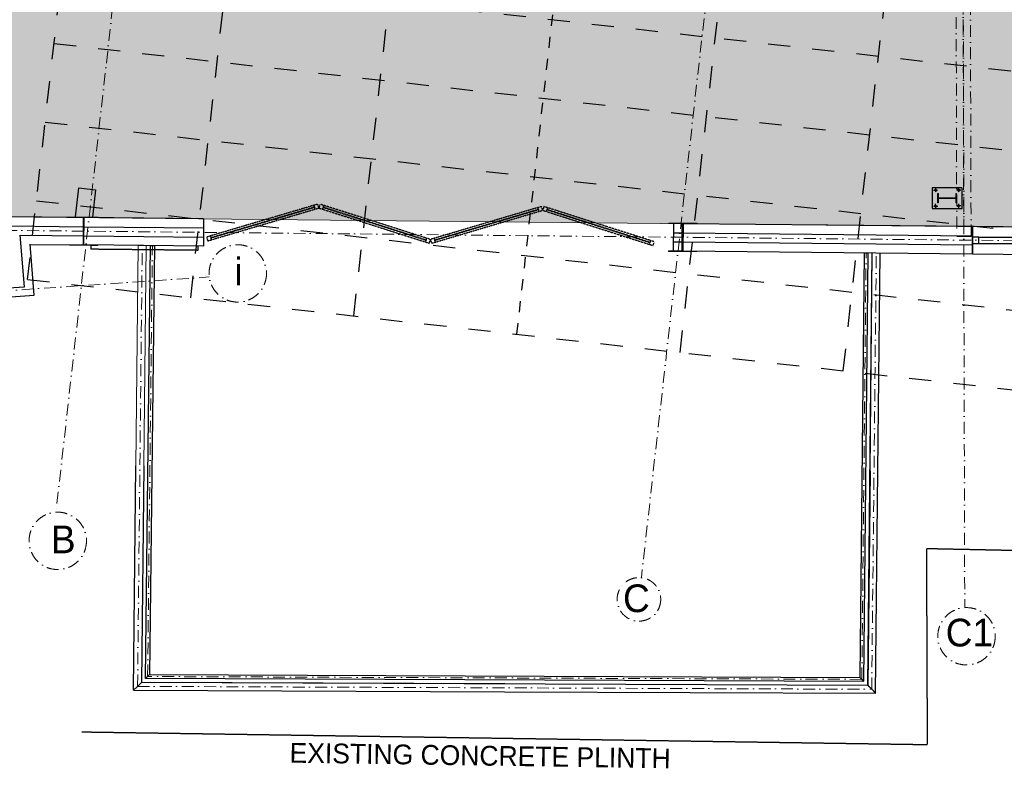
# Model space of a CAD drawing. Header units: millimetres. Extents: x -115474967 to 444143, y -74377 to 241828222.
# Tile 68 of 256: x -47231 to -34802, y 61445 to 70903. Entities that reach past the tile are written whole.
import ezdxf

# ---------------------------------------------------------------- set-up
doc = ezdxf.new("R2010")
doc.units = ezdxf.units.MM
doc.header["$MEASUREMENT"] = 0
doc.set_wipeout_variables(frame=1)
for name, pattern in [('( Dashed )', [0.75, 0.5, -0.25]), ('Dashed', [280, 140, -140]), ('Dot & Dashed', [280, 150, -60, 0, -70]), ('PHANTOM', [2.5, 1.25, -0.25, 0.25, -0.25, 0.25, -0.25])]:
    doc.linetypes.add(name, pattern=pattern)
for name, color, linetype in [('00-2 Roof Lines', 8, 'Dashed'), ('00-2 Steel', 2, 'Continuous'), ('00-2 Walls', 4, 'Continuous'), ('00-2 Windows', 1, 'Continuous'), ('00-5 Grid 01', 9, 'PHANTOM'), ('TEXT-REFN', 5, 'Continuous')]:
    doc.layers.add(name, color=color, linetype=linetype)
doc.layers.add('0_cons_01', color=40, linetype='Continuous', lineweight=0, plot=False)
for name, color, linetype, lineweight in [('1HATCH', 8, 'Continuous', 0), ('A_BEAMS_Pen_No__6', 7, 'Continuous', 5), ('A_BEAMS_Pen_No__90', 255, 'Continuous', 20), ('A_COLUMNS_Pen_No__3', 7, 'Continuous', 15)]:
    doc.layers.add(name, color=color, linetype=linetype, lineweight=lineweight)
doc.layers.add('A_BEAMS_Pen_No__7', color=7, linetype='Continuous', lineweight=5, true_color=0x3f3f3f)
doc.layers.add('A_COLUMNS_Pen_No__7', color=7, linetype='Continuous', lineweight=5, true_color=0x3f3f3f)
doc.styles.add('GENERATED_STYLE_1', font='GOTHIC.TTF')
doc.styles.add('TEXT-20', font='arial.ttf', dxfattribs={"height": 40})
pattern_1 = [(45, (0, 0), (-159.099, 159.099), []), (45, (-53.03, 53.03), (-159.099, 159.099), [])]

# ---------------------------------------------------------------- blocks, each defined once
blk = doc.blocks.new('IPE Column 20[58]', base_point=(-35523, 68649))
at = {"layer": 'A_COLUMNS_Pen_No__7', "linetype": 'Continuous', "lineweight": 5, "true_color": 0x3f3f3f}
h = blk.add_hatch(dxfattribs=at)
h.set_pattern_fill('STEEL', color=250, style=0, pattern_type=2)
h.set_pattern_definition(pattern_1)
h.paths.add_polyline_path([(-35403, 68589), (-35404, 68709), (-35413, 68709), (-35413, 68652), (-35634, 68652), (-35634, 68708), (-35644, 68708), (-35643, 68588), (-35633, 68588), (-35634, 68645), (-35413, 68646), (-35413, 68589)])
at = {"layer": 'A_COLUMNS_Pen_No__3', "color": 7, "linetype": 'Continuous', "lineweight": 15}
for p, q in [((-35634, 68708), (-35644, 68708)), ((-35644, 68708), (-35643, 68588)), ((-35634, 68652), (-35634, 68708)), ((-35413, 68652), (-35634, 68652)), ((-35634, 68645), (-35413, 68646)), ((-35633, 68588), (-35634, 68645)), ((-35404, 68709), (-35413, 68709)), ((-35413, 68709), (-35413, 68652)), ((-35413, 68646), (-35413, 68589)), ((-35403, 68589), (-35404, 68709)), ((-35643, 68588), (-35633, 68588)), ((-35413, 68589), (-35403, 68589))]:
    blk.add_line(p, q, dxfattribs=at)
blk = doc.blocks.new('IPE Column 20[97]', base_point=(-38861, 68153))
at = {"layer": 'A_COLUMNS_Pen_No__7', "linetype": 'Continuous', "lineweight": 5, "true_color": 0x3f3f3f}
h = blk.add_hatch(dxfattribs=at)
h.set_pattern_fill('STEEL', color=250, style=0, pattern_type=2)
h.set_pattern_definition(pattern_1)
h.paths.add_polyline_path([(-39041, 67975), (-38685, 67972), (-38685, 67979), (-38859, 67981), (-38856, 68326), (-38681, 68324), (-38681, 68331), (-39037, 68334), (-39037, 68327), (-38863, 68326), (-38866, 67981), (-39041, 67982)])
at = {"layer": 'A_COLUMNS_Pen_No__3', "color": 7, "linetype": 'Continuous', "lineweight": 15}
for p, q in [((-38681, 68331), (-39037, 68334)), ((-39037, 68334), (-39037, 68327)), ((-39037, 68327), (-38863, 68326)), ((-38863, 68326), (-38866, 67981)), ((-38859, 67981), (-38856, 68326)), ((-38856, 68326), (-38681, 68324)), ((-38681, 68324), (-38681, 68331)), ((-38866, 67981), (-39041, 67982)), ((-39041, 67982), (-39041, 67975)), ((-39041, 67975), (-38685, 67972)), ((-38685, 67979), (-38859, 67981)), ((-38685, 67972), (-38685, 67979))]:
    blk.add_line(p, q, dxfattribs=at)

msp = doc.modelspace()

# ---------------------------------------------------------------- linework, layer by layer
at = {"layer": '00-2 Roof Lines', "ltscale": 2}
for p, q in [((-43013.45886, 67159.67789), (-41600.48398, 79769.81869)), ((-38894.79357, 66698.17863), (-37481.81869, 79308.31943)), ((-36835.46093, 66467.429), (-35422.48604, 79077.5698)), ((-46686.70887, 71596.30045), (-15796.7192, 68135.05601)), ((-47132.12415, 67621.17715), (-16242.13448, 64159.93271))]:
    msp.add_line(p, q, dxfattribs=at)
at = {"layer": '00-2 Roof Lines'}
msp.add_line((-40954.12622, 66928.92826), (-39541.15133, 79539.06906), dxfattribs=at)
at = {"layer": '00-2 Roof Lines', "linetype": '( Dashed )'}
for p, q in [((-35694.91231, 68747.7964), (-35643.36922, 68748.00526)), ((-35669.18018, 68773.64196), (-35669.04011, 68722.09864)), ((-35352.4878, 68748.77797), (-35404.03124, 68748.69134)), ((-35378.36769, 68774.47559), (-35378.21225, 68722.93231)), ((-43509.82808, 68533.66599), (-44816.45702, 68146.50066)), ((-43468.99081, 68571.84082), (-43516.93056, 68557.63587)), ((-43516.93056, 68557.63587), (-43502.7256, 68509.69612)), ((-43502.7256, 68509.69612), (-43454.78585, 68523.90108)), ((-43454.78585, 68523.90108), (-43468.99081, 68571.84082)), ((-43439.57919, 68571.53255), (-43454.78585, 68523.90108)), ((-43454.78585, 68523.90108), (-43407.15438, 68508.69442)), ((-43391.94772, 68556.32589), (-43439.57919, 68571.53255)), ((-43407.15438, 68508.69442), (-43391.94772, 68556.32589)), ((-42101.32421, 68118.04272), (-43399.55105, 68532.51016)), ((-40684.41823, 68504.05222), (-41991.04718, 68116.88688)), ((-40643.58097, 68542.22705), (-40691.52071, 68528.02209)), ((-40691.52071, 68528.02209), (-40677.31575, 68480.08235)), ((-40677.31575, 68480.08235), (-40629.37601, 68494.2873)), ((-40629.37601, 68494.2873), (-40643.58097, 68542.22705)), ((-40614.16935, 68541.91878), (-40629.37601, 68494.2873)), ((-40629.37601, 68494.2873), (-40581.74453, 68479.08064)), ((-40566.53787, 68526.71212), (-40614.16935, 68541.91878)), ((-40581.74453, 68479.08064), (-40566.53787, 68526.71212)), ((-39275.91436, 68088.42895), (-40574.1412, 68502.89638)), ((-35694.3418, 68548.77236), (-35642.79836, 68548.859)), ((-35668.46192, 68523.07474), (-35668.61735, 68574.61802)), ((-35351.91729, 68549.75393), (-35403.46038, 68549.54507)), ((-35377.64942, 68523.90837), (-35377.78949, 68575.4517)), ((-44823.5595, 68170.47053), (-44871.49924, 68156.26557)), ((-44871.49924, 68156.26557), (-44857.29429, 68108.32583)), ((-44857.29429, 68108.32583), (-44809.35454, 68122.53078)), ((-44809.35454, 68122.53078), (-44823.5595, 68170.47053)), ((-42093.72087, 68141.85846), (-42108.92754, 68094.22698)), ((-42046.0894, 68126.6518), (-42093.72087, 68141.85846)), ((-42061.29606, 68079.02032), (-42046.0894, 68126.6518)), ((-41998.14965, 68140.85675), (-42046.0894, 68126.6518)), ((-42046.0894, 68126.6518), (-42031.88444, 68078.71205)), ((-41983.9447, 68092.91701), (-41998.14965, 68140.85675)), ((-39268.31103, 68112.24468), (-39283.51769, 68064.61321)), ((-39220.67955, 68097.03802), (-39268.31103, 68112.24468)), ((-42108.92754, 68094.22698), (-42061.29606, 68079.02032)), ((-42031.88444, 68078.71205), (-41983.9447, 68092.91701)), ((-39283.51769, 68064.61321), (-39235.88622, 68049.40655)), ((-39235.88622, 68049.40655), (-39220.67955, 68097.03802)), ((-35771.30793, 61744.89678), (-35781.33734, 64222.56853)), ((-35781.33734, 64222.56853), (-29053.84853, 64082.38243)), ((-46447.90154, 61905.36156), (-35771.30793, 61744.89678))]:
    msp.add_line(p, q, dxfattribs=at)
for points in [[(-35713.78667, 68778.22999), (-35713.04137, 68518.23106), (-35333.04293, 68519.32034), (-35333.78823, 68779.31927)], [(-43516.93056, 68557.63587), (-44823.5595, 68170.47053), (-44816.45702, 68146.50066), (-43509.82808, 68533.66599)], [(-43509.82808, 68533.66599), (-44816.45702, 68146.50066), (-44809.35454, 68122.53078), (-43502.7256, 68509.69612)], [(-42101.32421, 68118.04272), (-43399.55105, 68532.51016), (-43407.15438, 68508.69442), (-42108.92754, 68094.22698)], [(-42093.72087, 68141.85846), (-43391.94772, 68556.32589), (-43399.55105, 68532.51016), (-42101.32421, 68118.04272)], [(-40691.52071, 68528.02209), (-41998.14965, 68140.85675), (-41991.04718, 68116.88688), (-40684.41823, 68504.05222)], [(-40684.41823, 68504.05222), (-41991.04718, 68116.88688), (-41983.9447, 68092.91701), (-40677.31575, 68480.08235)], [(-39275.91436, 68088.42895), (-40574.1412, 68502.89638), (-40581.74453, 68479.08064), (-39283.51769, 68064.61321)], [(-39268.31103, 68112.24468), (-40566.53787, 68526.71212), (-40574.1412, 68502.89638), (-39275.91436, 68088.42895)]]:
    msp.add_lwpolyline(points, close=True, dxfattribs=at)
for points in [[(-46330.92717, 68056.7759), (-46331.43687, 68006.7785)], [(-46330.92717, 68056.7759), (-46331.43687, 68006.7785)], [(-46330.92717, 68056.7759), (-46331.43687, 68006.7785)], [(-46330.92717, 68056.7759), (-46331.43687, 68006.7785)], [(-46330.92717, 68056.7759), (-46331.43687, 68006.7785)], [(-46331.43687, 68006.7785), (-44977.27831, 67992.97345)], [(-46331.43687, 68006.7785), (-44977.27831, 67992.97345)], [(-46331.43687, 68006.7785), (-44977.27831, 67992.97345)], [(-46331.43687, 68006.7785), (-44977.27831, 67992.97345)], [(-46331.43687, 68006.7785), (-44977.27831, 67992.97345)], [(-44977.27831, 67992.97345), (-44976.76861, 68042.97085)], [(-44977.27831, 67992.97345), (-44976.76861, 68042.97085)], [(-44977.27831, 67992.97345), (-44976.76861, 68042.97085)], [(-44977.27831, 67992.97345), (-44976.76861, 68042.97085)], [(-44977.27831, 67992.97345), (-44976.76861, 68042.97085)]]:
    msp.add_lwpolyline(points, dxfattribs=at)
for centre in [(-35669.1407, 68747.87027), (-35378.25941, 68748.7041), (-35668.57019, 68548.84623), (-35377.6889, 68549.68006)]:
    msp.add_circle(centre, 12, dxfattribs=at)
at = {"layer": '00-2 Steel', "linetype": 'Dot & Dashed', "lineweight": 20}
for p, q in [((-36599.93176, 62568.35291), (-36546.03614, 67954.19858)), ((-36475.79228, 62442.96624), (-36418.04528, 67952.52817)), ((-36600.06345, 62568.35422), (-45616.10701, 62604.34302)), ((-45742.62745, 62479.73569), (-36475.40423, 62442.85645))]:
    msp.add_line(p, q, dxfattribs=at)
at = {"layer": '00-2 Steel'}
for p, q in [((-36525.27003, 62493.05529), (-36468.04119, 67953.18067)), ((-36396.92153, 65197.22317), (-36368.04937, 67951.87567)), ((-45793.3672, 62430.06909), (-45763.62655, 65265.23909)), ((-45663.63206, 65264.19016), (-45692.32171, 62529.2107)), ((-36496.91603, 65198.27124), (-36525.2655, 62493.48749)), ((-36426.32112, 62392.24888), (-36396.92153, 65197.22317)), ((-45692.32171, 62529.2107), (-45742.84342, 62479.73796)), ((-45692.36369, 62529.53606), (-45742.62745, 62479.73569)), ((-41108.81686, 62511.29568), (-45692.36369, 62529.53606)), ((-36525.27003, 62493.05529), (-45692.31804, 62529.53587)), ((-45742.84342, 62479.73796), (-45793.3672, 62430.06909)), ((-45742.62745, 62479.73569), (-45792.82594, 62429.93506)), ((-45792.82594, 62429.93506), (-41109.21481, 62411.29647)), ((-41109.21481, 62411.29647), (-36425.6036, 62392.65787)), ((-36525.2655, 62493.48749), (-36475.79228, 62442.96624)), ((-36475.79228, 62442.96624), (-36426.32112, 62392.24888)), ((-36425.6036, 62392.65787), (-36475.40423, 62442.85645))]:
    msp.add_line(p, q, dxfattribs=at)
at = {"layer": '00-2 Steel', "flags": 128}
for points in [[(-36624.68994, 62592.64292), (-36575.17357, 62544.06289), (-36521.03815, 67953.87233), (-36571.03413, 67954.52483)], [(-36626.05399, 62593.45817), (-36574.0729, 62543.25028), (-45641.20661, 62579.44301), (-45591.00742, 62629.24303)]]:
    msp.add_lwpolyline(points, close=True, dxfattribs=at)
at = {"layer": '00-2 Walls'}
for p, q in [((-46488.43939, 68778.63719), (-46269.80761, 68754.13935)), ((-46488.43939, 68778.63719), (-46269.80761, 68754.13935)), ((-47348.25688, 68296.66595), (-46425.42457, 68287.56797)), ((-46417.33477, 68287.47411), (-44910.29184, 68271.67844)), ((-47223.95706, 68180.43492), (-46426.52545, 68172.57323)), ((-47170.85559, 67528.00088), (-47223.23827, 68181.20601)), ((-46418.46312, 68172.47964), (-44911.497, 68156.68477)), ((-38979.46325, 68211.83375), (-38868.05143, 68210.666)), ((-38856.35968, 68210.58796), (-35203.13055, 68173.60476)), ((-38980.66841, 68096.84008), (-38869.2567, 68095.67234)), ((-38857.52381, 68095.59378), (-35204.29457, 68058.6107)), ((-47830.6477, 67483.76372), (-47170.85559, 67528.00088))]:
    msp.add_line(p, q, dxfattribs=at)
for points in [[(-46488.43939, 68778.63718), (-46529.65794, 68410.7809)], [(-46308.53212, 68408.54117), (-46269.80761, 68754.13933)], [(-47099.65724, 68064.20389), (-46427.62163, 68058.06822), (-46424.32438, 68402.49206), (-47472.55671, 68412.89699)], [(-44909.08645, 68386.67217), (-46416.20661, 68402.44957)], [(-38978.2579, 68326.82747), (-38981.87372, 67981.84642), (-38870.46198, 67980.67868)], [(-38870.46198, 67980.67868), (-38866.84615, 68325.65974)], [(-38855.19555, 68325.58203), (-38858.68795, 67980.59971)], [(-38858.68795, 67980.59971), (-35205.45875, 67943.61655), (-35201.96635, 68288.59888)], [(-35201.96631, 68288.59888), (-38855.19555, 68325.58203)], [(-47046.90989, 67421.0529), (-47098.57905, 68065.36052)], [(-47822.92982, 67369.02299), (-47046.90989, 67421.0529)]]:
    msp.add_lwpolyline(points, dxfattribs=at)
at = {"layer": '00-2 Windows'}
for points in [[(-35205.46937, 67943.61657), (-31705.63808, 67908.18642), (-31702.15645, 68253.16885), (-35201.98774, 68288.599)], [(-35204.13222, 68076.10982), (-35124.13629, 68075.30249), (-35123.32896, 68155.29841), (-35203.32488, 68156.10575)], [(-35123.32896, 68155.29841), (-31783.48953, 68121.48293), (-31783.48953, 68121.48293), (-35123.32896, 68155.29841)], [(-31784.29686, 68041.487), (-35124.13629, 68075.30249), (-35124.13629, 68075.30249), (-31784.29686, 68041.487)]]:
    msp.add_lwpolyline(points, close=True, dxfattribs=at)
at = {"layer": '00-5 Grid 01', "linetype": 'Dot & Dashed', "lineweight": 5}
for p, q in [((-37344.51896, 82050.27874), (-39383.60461, 63852.3299)), ((-35349.81841, 81786.13975), (-35301.56781, 63474.37075)), ((-61734.19326, 66501.63171), (-44837.47494, 67652.01338))]:
    msp.add_line(p, q, dxfattribs=at)
for centre, radius in [((-44477.92999, 67697.36239), 362.39357), ((-46750.42337, 64318.44448), 362.39357), ((-39414.22658, 63579.04215), 275), ((-35279.15935, 63112.67064), 362.39357)]:
    msp.add_circle(centre, radius, dxfattribs=at)
at = {"layer": '0_cons_01'}
for p, q in [((-44886.25148, 67676.83305), (-44886.25348, 67676.83291)), ((-39383.60461, 63852.3299), (-39383.60439, 63852.33189))]:
    msp.add_line(p, q, dxfattribs=at)
msp.add_lwpolyline([(-38866.84615, 68325.65974), (-38978.25786, 68326.82747)], dxfattribs=at)
at = {"layer": 'A_BEAMS_Pen_No__6', "color": 7, "linetype": 'Continuous', "lineweight": 5}
for p, q in [((-35401.64764, 68164.19264), (-35311.64801, 68164.45063)), ((-35311.64801, 68164.45063), (-35221.64838, 68164.70861))]:
    msp.add_line(p, q, dxfattribs=at)
at = {"layer": 'A_BEAMS_Pen_No__7', "color": 250, "linetype": 'Dot & Dashed', "lineweight": 5, "true_color": 0x3f3f3f}
for p, q in [((-35340.38459, 78189.26056), (-35311.64801, 68164.45063)), ((-35416.01593, 73176.59761), (-35401.64764, 68164.19264)), ((-35221.64838, 68164.70861), (-35236.01667, 73177.11358))]:
    msp.add_line(p, q, dxfattribs=at)
at = {"layer": 'A_BEAMS_Pen_No__90', "color": 255, "linetype": 'Continuous', "lineweight": 20}
for p, q in [((-36468.04119, 67953.18067), (-36496.91603, 65198.27124)), ((-36525.27003, 62493.05529), (-41108.81686, 62511.29568)), ((-36475.40423, 62442.85645), (-36525.27003, 62493.05529))]:
    msp.add_line(p, q, dxfattribs=at)
at = {"layer": 'A_COLUMNS_Pen_No__3', "color": 7, "linetype": 'Continuous', "lineweight": 15}
for p, q in [((-46597.87965, 68411.47189), (-46597.95055, 68404.47225)), ((-46597.95055, 68404.47225), (-46423.4595, 68402.70488)), ((-46241.89791, 68407.86625), (-46597.87965, 68411.47189)), ((-46423.4595, 68402.70488), (-46426.95373, 68057.72258)), ((-46419.95409, 68057.65168), (-46416.45986, 68402.63398)), ((-46416.45986, 68402.63398), (-46241.96881, 68400.86661)), ((-46241.96881, 68400.86661), (-46241.89791, 68407.86625)), ((-46601.44478, 68059.48995), (-46601.51568, 68052.49031)), ((-46426.95373, 68057.72258), (-46601.44478, 68059.48995))]:
    msp.add_line(p, q, dxfattribs=at)

# ---------------------------------------------------------------- block references
at = {"layer": '00-2 Roof Lines', "linetype": '( Dashed )'}
msp.add_blockref('IPE Column 20[58]', (-35523.4148, 68648.77517), dxfattribs=at)
at = {"layer": '0_cons_01'}
msp.add_blockref('IPE Column 20[97]', (-38860.78098, 68153.08948), dxfattribs=at)

# ---------------------------------------------------------------- texts
at = {"layer": '00-2 Roof Lines', "linetype": '( Dashed )', "insert": (-41418.49762, 61603.59965), "char_height": 250, "attachment_point": 5, "rotation": 359.138932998, "style": 'GENERATED_STYLE_1'}
msp.add_mtext('\\A1;{\\pqc;\\fCentury Gothic|b0|i0|c0|p34;EXISTING CONCRETE PLINTH}', dxfattribs=at)
at = {"layer": '0_cons_01', "insert": (-39615.16808, 63767.9598), "char_height": 350, "attachment_point": 1, "style": 'GENERATED_STYLE_1'}
msp.add_mtext('\\A1;{\\pql;\\pt0;\\fCentury Gothic|b0|i0|c0|p34;C}', dxfattribs=at)
at = {"layer": 'TEXT-REFN', "color": 2, "linetype": 'Continuous', "char_height": 350, "attachment_point": 1, "style": 'TEXT-20'}
for s, insert in [('\\A1;{\\pql;\\pt0;\\fCentury Gothic|b0|i0|c0|p34;i}', (-44521.25593, 67896.12854)), ('\\A1;{\\pql;\\pt0;\\fCentury Gothic|b0|i0|c0|p34;B}', (-46837.63808, 64511.69474)), ('\\A1;{\\pql;\\pt0;\\fCentury Gothic|b0|i0|c0|p34;C}', (-39615.16808, 63767.9598)), ('\\A1;{\\pql;\\pt0;\\fCentury Gothic|b0|i0|c0|p34;C1}', (-35542.0197, 63334.31488))]:
    msp.add_mtext(s, dxfattribs=dict(at, insert=insert))

# ---------------------------------------------------------------- next in the draw order: wipeouts: each hides what was drawn before it
at = {"linetype": '( Dashed )'}
msp.add_wipeout([(-46331.43687, 68006.7785), (-44977.27831, 67992.97345), (-44976.76861, 68042.97085), (-46330.92717, 68056.7759)], dxfattribs=at).dxf.layer = '00-2 Roof Lines'

# ---------------------------------------------------------------- next in the draw order: linework, layer by layer
at = {"layer": '00-2 Roof Lines', "linetype": '( Dashed )'}
for points in [[(-46330.92717, 68056.7759), (-46331.43687, 68006.7785)], [(-46331.43687, 68006.7785), (-44977.27831, 67992.97345)], [(-44977.27831, 67992.97345), (-44976.76861, 68042.97085)]]:
    msp.add_lwpolyline(points, dxfattribs=at)

# ---------------------------------------------------------------- next in the draw order: wipeouts: each hides what was drawn before it
at = {"linetype": '( Dashed )'}
msp.add_wipeout([(-46331.43687, 68006.7785), (-44977.27831, 67992.97345), (-44976.76861, 68042.97085), (-46330.92717, 68056.7759)], dxfattribs=at).dxf.layer = '00-2 Roof Lines'

# ---------------------------------------------------------------- next in the draw order: hatches: boundary and pattern name
at = {"layer": '1HATCH', "true_color": 0x636466, "transparency": 33554687}
h = msp.add_hatch(dxfattribs=at)
h.set_pattern_fill('AR-SAND', color=251, scale=50)
h.set_pattern_definition([(37.5, (0, 0), (-3.14967, 96.34119), [0, -76, 0, -85, 0, -81.25]), (7.5, (0, 0), (88.48884, 141.1073), [0, -41, 0, -68.5, 0, -26.25]), (327.5, (-61.5, 7e-12), (155.70709, 0.28295), [0, -25, 0, -90, 0, -117.5]), (317.5, (-61.5, 7e-12), (150.30633, 43.88378), [0, -12.5, 0, -59, 0, -67.5])])
h.paths.add_polyline_path([(-47746.04189, 67719.95267), (-48044.86374, 72075.39722), (-48048.22666, 72126.38676), (-45425.05771, 72297.95915), (-45568.3499, 74488.75232), (-45514.5947, 74492.51408), (-45520.95053, 74583.33839), (-40021.31615, 73967.1027), (-39933.80781, 74748.07641), (-39494.06993, 78672.54487), (-30396.94129, 77646.5189), (-30755.51637, 74446.39286), (-29555.08369, 74311.88402), (-29555.08369, 68230.88766), (-47472.55671, 68412.89699), (-47418.74699, 67741.89686)])

# ---------------------------------------------------------------- next in the draw order: linework, layer by layer
at = {"layer": '00-2 Roof Lines', "ltscale": 2}
for p, q in [((-47132.12415, 67621.17715), (-45719.14927, 80231.31795)), ((-45072.79151, 67390.42752), (-43659.81662, 80000.56832)), ((-46798.06269, 70602.51962), (-15908.07302, 67141.27519)), ((-46909.41651, 69608.7388), (-16019.42684, 66147.49436)), ((-47020.77033, 68614.95797), (-16130.78066, 65153.71354))]:
    msp.add_line(p, q, dxfattribs=at)
at = {"layer": '00-2 Roof Lines', "linetype": '( Dashed )'}
for points in [[(-46330.92717, 68056.7759), (-46331.43687, 68006.7785)], [(-46331.43687, 68006.7785), (-44977.27831, 67992.97345)], [(-44977.27831, 67992.97345), (-44976.76861, 68042.97085)]]:
    msp.add_lwpolyline(points, dxfattribs=at)
at = {"layer": '00-2 Steel', "linetype": 'Continuous', "lineweight": 20}
for p, q in [((-45763.62655, 65265.23909), (-45734.41378, 68050.08729)), ((-45634.41659, 68049.29529), (-45663.63206, 65264.19016))]:
    msp.add_line(p, q, dxfattribs=at)
at = {"layer": '00-2 Steel', "linetype": 'Dot & Dashed', "lineweight": 20}
for p, q in [((-45742.84342, 62479.73796), (-45684.41518, 68049.69129)), ((-45616.10507, 62604.82951), (-45556.41744, 68048.67752))]:
    msp.add_line(p, q, dxfattribs=at)
at = {"layer": '00-2 Steel', "flags": 128}
msp.add_lwpolyline([(-45590.843, 62628.59504), (-45641.36715, 62581.06399), (-45581.41677, 68048.87552), (-45531.41811, 68048.47952)], close=True, dxfattribs=at)
at = {"layer": '00-2 Walls'}
msp.add_lwpolyline([(-44909.0865, 68386.67217), (-44912.70232, 68041.69112), (-46419.58721, 68057.91913), (-46416.20661, 68402.44957)], dxfattribs=at)
at = {"layer": '00-5 Grid 01', "linetype": 'Dot & Dashed', "lineweight": 5}
for p, q in [((-44903.78319, 81360.58724), (-46772.83182, 64680.14458)), ((-62259.38419, 68393.3098), (-8068.64555, 67838.92414))]:
    msp.add_line(p, q, dxfattribs=at)
at = {"layer": '0_cons_01'}
msp.add_lwpolyline([(-47746.04189, 67719.95267), (-48044.86374, 72075.39722), (-48048.22666, 72126.38676), (-45425.05771, 72297.95915), (-45568.3499, 74488.75232), (-45514.5947, 74492.51408), (-45520.95053, 74583.33839), (-40021.31615, 73967.1027), (-39933.80781, 74748.07641), (-39494.06993, 78672.54487), (-30396.94129, 77646.5189), (-30755.51637, 74446.39286), (-29555.08369, 74311.88402), (-29555.08369, 68230.88766), (-47472.55671, 68412.89699), (-47418.74699, 67741.89686)], close=True, dxfattribs=at)
at = {"layer": 'A_BEAMS_Pen_No__90', "color": 255, "linetype": 'Continuous', "lineweight": 20}
for p, q in [((-45734.41378, 68050.08729), (-45684.41518, 68049.69129)), ((-45684.41518, 68049.69129), (-45634.41659, 68049.29529))]:
    msp.add_line(p, q, dxfattribs=at)
at = {"layer": 'A_COLUMNS_Pen_No__3', "color": 7, "linetype": 'Continuous', "lineweight": 15}
for p, q in [((-46601.51568, 68052.49031), (-46245.53394, 68048.88466)), ((-46245.46304, 68055.88431), (-46419.95409, 68057.65168)), ((-46245.53394, 68048.88466), (-46245.46304, 68055.88431))]:
    msp.add_line(p, q, dxfattribs=at)

doc.saveas('drawing.dxf')
